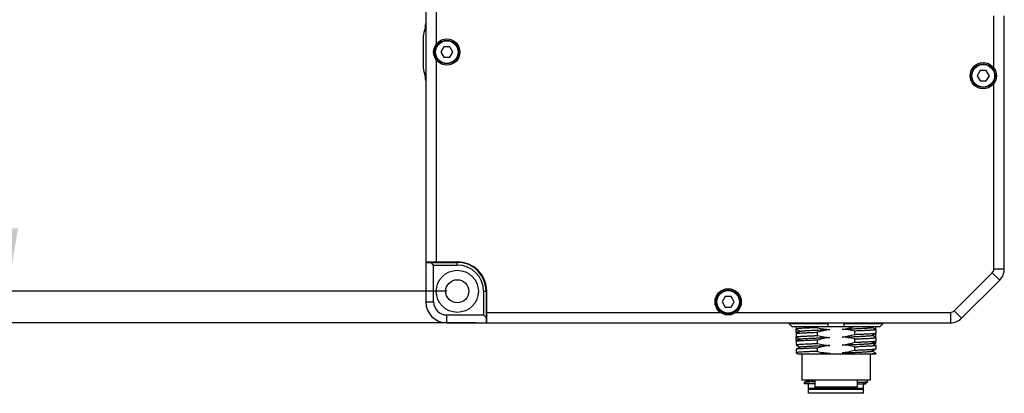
# Model space of a CAD drawing. Header units: millimetres. Extents: x 213 to 432, y -333 to -182.
# Tile 7 of 18: x 259 to 306, y -286 to -268. Entities that reach past the tile are written whole.
import ezdxf

# ---------------------------------------------------------------- set-up
doc = ezdxf.new("R2010")
doc.units = ezdxf.units.MM
doc.header["$LTSCALE"] = 23.1
doc.header["$PDMODE"] = 3
doc.header["$PDSIZE"] = 8
doc.layers.get('0').update_dxf_attribs({"linetype": 'CONTINUOUS'})
doc.layers.get('Defpoints').update_dxf_attribs({"linetype": 'CONTINUOUS'})
doc.layers.add('00_COMPONENTS', color=7, linetype='CONTINUOUS')
doc.layers.add('51__DRAFT_DIMS', color=7, linetype='CONTINUOUS')
doc.styles.get("Standard").update_dxf_attribs({"font": 'Roboto-Regular.ttf'})
doc.dimstyles.new('DIMSTYLE_3', dxfattribs={"dimtxt": 3, "dimasz": 3, "dimexe": 2.5, "dimexo": 0.5, "dimgap": 0.75, "dimtad": 1, "dimlfac": 4, "dimdsep": 46, "dimtxsty": 'STANDARD', "dimblk": '_FILLED', "dimblk1": '_FILLED', "dimblk2": '_FILLED', "dimcen": 0.09, "dimclrt": 3, "dimazin": 2, "dimtp": 0.5, "dimtm": 0.5, "dimtfac": 1, "dimtofl": 0, "dimtmove": 0, "dimatfit": 3, "dimldrblk": '_FILLED', "dimfxl": 1, "dimtolj": 1, "dimarcsym": 0})

# ---------------------------------------------------------------- blocks, each defined once
blk = doc.blocks.new('_FILLED')
at = {"color": 0, "linetype": 'ByBlock'}
blk.add_solid([(0, 0), (-1, 0.167), (-1, -0.167)], dxfattribs=at)
blk = doc.blocks.new('*D4')
at = {"layer": '51__DRAFT_DIMS', "color": 0, "lineweight": -2}
for p, q in [((279.152, -238.109), (255.774, -238.109)), ((258.274, -241.109), (258.274, -277.859)), ((279.152, -280.859), (255.774, -280.859))]:
    blk.add_line(p, q, dxfattribs=at)
at = {"layer": 'Defpoints', "color": 0}
for p in [(279.652, -238.109), (258.274, -280.859), (279.652, -280.859)]:
    blk.add_point(p, dxfattribs=at)
at = {"layer": '51__DRAFT_DIMS', "color": 0, "linetype": 'ByBlock', "lineweight": -2, "xscale": 3, "yscale": 3, "zscale": 3}
for p, rotation in [((258.274, -238.109), 90), ((258.274, -280.859), 270)]:
    blk.add_blockref('_FILLED', p, dxfattribs=dict(at, rotation=rotation))
at = {"layer": '51__DRAFT_DIMS', "color": 3, "insert": (253.524, -259.49), "char_height": 3, "attachment_point": 2, "rotation": 90, "line_spacing_factor": 0.9}
blk.add_mtext('\\A1;171', dxfattribs=at)
blk = doc.blocks.new('*D10')
at = {"layer": '51__DRAFT_DIMS', "color": 0, "lineweight": -2}
for p, q in [((284.738, -236.484), (249.669, -236.484)), ((252.169, -239.484), (252.169, -279.359)), ((280.552, -282.359), (249.669, -282.359))]:
    blk.add_line(p, q, dxfattribs=at)
at = {"layer": 'Defpoints', "color": 0}
for p in [(285.238, -236.484), (252.169, -282.359), (281.052, -282.359)]:
    blk.add_point(p, dxfattribs=at)
at = {"layer": '51__DRAFT_DIMS', "color": 0, "linetype": 'ByBlock', "lineweight": -2, "xscale": 3, "yscale": 3, "zscale": 3}
for p, rotation in [((252.169, -236.484), 90), ((252.169, -282.359), 270)]:
    blk.add_blockref('_FILLED', p, dxfattribs=dict(at, rotation=rotation))
at = {"layer": '51__DRAFT_DIMS', "color": 3, "insert": (247.419, -259.345), "char_height": 3, "attachment_point": 2, "rotation": 90, "line_spacing_factor": 0.9}
blk.add_mtext('\\A1;183.5', dxfattribs=at)

msp = doc.modelspace()

# ---------------------------------------------------------------- linework, layer by layer
at = {"layer": '00_COMPONENTS', "color": 7}
for p, q in [((278.1516, -237.6088), (278.1516, -281.3588)), ((278.6516, -249.8588), (278.6516, -269.1088)), ((305.1516, -270.2338), (305.1516, -267.7643)), ((305.6516, -279.7981), (305.6516, -267.7643)), ((278.0266, -268.8206), (278.0266, -270.1469)), ((279.0072, -269.2338), (278.8629, -269.4838)), ((278.8629, -269.4838), (279.0072, -269.7338)), ((279.2959, -269.2338), (279.0072, -269.2338)), ((279.4402, -269.4838), (279.2959, -269.2338)), ((279.2959, -269.7338), (279.4402, -269.4838)), ((278.6516, -269.8588), (278.6516, -279.4588)), ((279.0072, -269.7338), (279.2959, -269.7338)), ((304.5072, -270.3588), (304.3629, -270.6088)), ((304.7959, -270.3588), (304.5072, -270.3588)), ((304.9402, -270.6088), (304.7959, -270.3588)), ((304.3629, -270.6088), (304.5072, -270.8588)), ((304.5072, -270.8588), (304.7959, -270.8588)), ((304.7959, -270.8588), (304.9402, -270.6088)), ((305.1516, -279.7981), (305.1516, -270.9838)), ((278.1516, -279.4588), (279.6516, -279.4588)), ((278.1516, -279.4838), (279.6516, -279.4838)), ((278.5266, -279.6088), (278.4016, -279.4838)), ((278.5266, -281.3588), (278.5266, -279.6088)), ((278.5266, -279.6088), (279.6516, -279.6088)), ((303.2677, -281.7855), (305.0784, -279.9749)), ((303.6212, -282.1391), (305.4319, -280.3284)), ((280.9016, -280.8588), (280.9016, -281.9838)), ((281.0266, -280.8588), (281.0266, -282.3588)), ((281.0516, -282.3588), (281.0516, -280.8588)), ((292.3822, -281.1088), (292.2379, -281.3588)), ((292.6709, -281.1088), (292.3822, -281.1088)), ((292.8152, -281.3588), (292.6709, -281.1088)), ((292.2379, -281.3588), (292.3822, -281.6088)), ((292.3822, -281.6088), (292.6709, -281.6088)), ((292.6709, -281.6088), (292.8152, -281.3588)), ((304.462, -281.2988), (303.6223, -282.1386)), ((279.1516, -281.9838), (280.9016, -281.9838)), ((281.0266, -282.1088), (280.9016, -281.9838)), ((281.0516, -281.8588), (292.1516, -281.8588)), ((292.9016, -281.8588), (303.0909, -281.8588)), ((279.1516, -282.3588), (303.0909, -282.3588)), ((295.433, -282.3588), (295.433, -282.4088)), ((297.2766, -282.4088), (295.433, -282.4088)), ((295.433, -282.4088), (295.5599, -282.5338)), ((295.5599, -282.5338), (299.7432, -282.5338)), ((295.7516, -282.5338), (295.7516, -282.6535)), ((295.7516, -282.8134), (295.7516, -282.6549)), ((295.7545, -282.6569), (295.9331, -282.7602)), ((296.7785, -282.5883), (296.7785, -282.5338)), ((297.2766, -282.5338), (297.2766, -282.3588)), ((298.0266, -282.3588), (298.0266, -282.5338)), ((299.8701, -282.4088), (298.0266, -282.4088)), ((299.361, -282.5781), (299.4377, -282.5338)), ((299.5487, -282.6796), (299.3671, -282.5746)), ((299.5048, -282.6542), (299.5482, -282.6291)), ((299.5516, -282.6252), (299.5516, -282.5338)), ((299.5516, -282.6254), (299.5516, -282.6252)), ((299.7432, -282.5338), (299.8701, -282.4088)), ((299.8701, -282.4088), (299.8701, -282.3588)), ((295.7516, -282.8704), (295.7516, -283.0288)), ((295.7516, -283.1884), (295.7516, -283.0299)), ((295.9425, -282.7584), (295.7544, -282.8671)), ((295.7544, -283.0321), (295.936, -283.1371)), ((295.9422, -283.1335), (295.7544, -283.2421)), ((295.7616, -282.8163), (295.7709, -282.8217)), ((295.7709, -282.8217), (295.8019, -282.8396)), ((295.9331, -282.7602), (295.9362, -282.762)), ((296.7785, -282.9636), (296.7785, -282.8051)), ((296.9257, -283.0695), (296.9277, -283.0694)), ((297.2706, -283.0568), (297.2772, -283.0565)), ((297.2772, -283.0565), (297.36, -283.0536)), ((298.5247, -282.7481), (298.5247, -282.9066)), ((298.5247, -283.1234), (298.5247, -283.2816)), ((299.3608, -282.9533), (299.5488, -282.8446)), ((299.3693, -282.951), (299.367, -282.9497)), ((299.5486, -283.0548), (299.3693, -282.951)), ((299.5045, -283.0292), (299.5482, -283.004)), ((299.5516, -282.6829), (299.5516, -282.8413)), ((299.5516, -283.0001), (299.5516, -282.8446)), ((299.5516, -283.0581), (299.5516, -283.2163)), ((295.7516, -283.2454), (295.7516, -283.4038)), ((295.7544, -283.4071), (295.9362, -283.5122)), ((295.9424, -283.5086), (295.7544, -283.6174)), ((295.7615, -283.1912), (295.7708, -283.1966)), ((295.7708, -283.1966), (295.8019, -283.2146)), ((296.7785, -283.3386), (296.7785, -283.1802)), ((296.7785, -283.7136), (296.7785, -283.5554)), ((298.5247, -283.4982), (298.5247, -283.6566)), ((299.0524, -283.4772), (299.0503, -283.4773)), ((299.3607, -283.7033), (299.5488, -283.5946)), ((299.3609, -283.3282), (299.5488, -283.2196)), ((299.5489, -283.4298), (299.3671, -283.3247)), ((299.5516, -283.3338), (299.3828, -283.3338)), ((299.5516, -283.3338), (299.5516, -283.2196)), ((299.5516, -283.4329), (299.5516, -283.5913)), ((295.7516, -283.6206), (295.7516, -283.7788)), ((295.7544, -283.7821), (295.8438, -283.8338)), ((295.8438, -283.8338), (299.5516, -283.8338)), ((296.0266, -283.8338), (296.0266, -285.0838)), ((299.2766, -283.8338), (299.2766, -285.0838)), ((299.3695, -283.701), (299.3671, -283.6996)), ((299.5486, -283.8046), (299.3695, -283.701)), ((299.5516, -283.808), (299.5516, -283.8338)), ((299.2766, -285.0838), (296.0266, -285.0838)), ((296.1516, -285.2588), (296.1516, -285.1825)), ((296.6516, -285.2588), (296.1516, -285.2588)), ((296.1567, -285.1792), (296.1599, -285.1783)), ((296.2798, -285.108), (296.1576, -285.1787)), ((296.231, -285.0838), (296.245, -285.0919)), ((296.245, -285.0919), (296.2621, -285.1017)), ((296.2621, -285.1017), (296.2764, -285.11)), ((296.3391, -285.4838), (296.3391, -285.2588)), ((296.6516, -285.0838), (296.6516, -285.4088)), ((296.7016, -285.4588), (296.6516, -285.4088)), ((298.6516, -285.4088), (296.6516, -285.4088)), ((298.6015, -285.4588), (296.7016, -285.4588)), ((298.6016, -285.4588), (298.6516, -285.4088)), ((298.6516, -285.0838), (298.6516, -285.4088)), ((298.6516, -285.2588), (299.074, -285.2588)), ((298.9641, -285.4838), (298.9641, -285.2588)), ((299.0304, -285.237), (299.1495, -285.1682)), ((299.0471, -285.2427), (299.0338, -285.235)), ((299.074, -285.2582), (299.0471, -285.2427)), ((299.1516, -285.1657), (299.1516, -285.0838)), ((296.3641, -285.5088), (296.3391, -285.4838)), ((298.9641, -285.4838), (296.3391, -285.4838)), ((296.3391, -285.7088), (296.3391, -285.5088)), ((296.3391, -285.5088), (298.964, -285.5088)), ((298.964, -285.7088), (296.3391, -285.7088)), ((298.9391, -285.5088), (298.9641, -285.4838)), ((298.9641, -285.7088), (298.9641, -285.5088))]:
    msp.add_line(p, q, dxfattribs=at)
at = {"layer": '00_COMPONENTS', "color": 4}
for p, q in [((279.6516, -279.6088), (279.6516, -279.4838)), ((305.1516, -279.7981), (305.6516, -279.7981)), ((305.0784, -279.9749), (305.4319, -280.3284)), ((280.9016, -280.8588), (281.0266, -280.8588)), ((278.1516, -281.3588), (278.5266, -281.3588)), ((279.1516, -282.3588), (279.1516, -281.9838)), ((303.0909, -281.8588), (303.0909, -282.3588)), ((303.2677, -281.7855), (303.6212, -282.1391))]:
    msp.add_line(p, q, dxfattribs=at)
at = {"layer": '00_COMPONENTS', "color": 7}
for centre, radius in [((279.1516, -269.4838), 0.625), ((279.1516, -269.4838), 0.5625), ((304.6516, -270.6088), 0.625), ((304.6516, -270.6088), 0.5625), ((279.6516, -280.8588), 1), ((279.6516, -280.8588), 0.55), ((292.5266, -281.3588), 0.625), ((292.5266, -281.3588), 0.5625)]:
    msp.add_circle(centre, radius, dxfattribs=at)
at = {"layer": '00_COMPONENTS', "color": 4}
for centre in [(279.1516, -269.4838), (304.6516, -270.6088), (292.5266, -281.3588)]:
    msp.add_circle(centre, 0.5375, dxfattribs=at)
at = {"layer": '00_COMPONENTS', "color": 7}
for centre, radius, start, end in [((277.1516, -268.1246), 1, 339.63587, 360), ((279.0266, -268.8206), 1, 159.63587, 180), ((279.0266, -270.1469), 1, 180, 200.36413), ((277.1516, -270.8429), 1, 0, 20.36413), ((278.6016, -279.2338), 0.25, 244.16853, 270), ((279.6516, -280.8588), 1.4, 0, 90), ((279.6516, -280.8588), 1.375, 0, 90), ((279.6516, -280.8588), 1.25, 0, 90), ((304.9016, -279.7981), 0.25, 315, 360), ((304.9016, -279.7981), 0.75, 315, 360), ((279.1516, -281.3588), 1, 180, 270), ((279.1516, -281.3588), 0.625, 180, 270), ((281.2766, -281.9088), 0.25, 180, 205.83147), ((303.0909, -281.6088), 0.25, 270, 315), ((303.0909, -281.6088), 0.75, 270, 315), ((303.092, -281.6082), 0.75, 301.39939, 315), ((296.6495, -229.0684), 54.462, 271.97317, 272.17569), ((297.8122, -287.193), 3.4193, 97.58328, 100.75158), ((296.2101, -285.3931), 0.2206, 102.57985, 103.16472)]:
    msp.add_arc(centre, radius, start, end, dxfattribs=at)
for points, knots in [([(296.7785, -282.5883), (296.7045, -282.5909), (296.5635, -282.5963), (296.3634, -282.6044), (296.1873, -282.6121), (296.0571, -282.619), (295.9674, -282.6248), (295.9117, -282.6289), (295.8642, -282.633), (295.8248, -282.6371), (295.7944, -282.6408), (295.7715, -282.6448), (295.7592, -282.6478), (295.7516, -282.6515), (295.7516, -282.6535)], [0, 0, 0, 0, 0.2152308, 0.4106718, 0.5826855, 0.7280863, 0.7899498, 0.8441988, 0.8905851, 0.9288968, 0.9589719, 0.9807177, 0.9941698, 1, 1, 1, 1]), ([(295.7516, -282.6535), (295.7516, -282.6538), (295.752, -282.6553), (295.7534, -282.6563), (295.7545, -282.6569)], [0, 0, 0, 0, 0.1867099, 1, 1, 1, 1]), ([(297.9431, -282.658), (298.0355, -282.6547), (298.2151, -282.6484), (298.4741, -282.6386), (298.71, -282.6286), (298.9163, -282.6189), (299.067, -282.6106), (299.1684, -282.6035), (299.2288, -282.5985), (299.2782, -282.5936), (299.3163, -282.5889), (299.3426, -282.5841), (299.3566, -282.5807), (299.361, -282.5781)], [0, 0, 0, 0, 0.1952859, 0.3793399, 0.5469718, 0.6936768, 0.8153029, 0.8655253, 0.9082308, 0.9432051, 0.9702475, 0.989181, 1, 1, 1, 1]), ([(299.5482, -282.6291), (299.5456, -282.6306), (299.5383, -282.6331), (299.5172, -282.6381), (299.4986, -282.6407), (299.4846, -282.6425)], [0, 0, 0, 0, 0.1383233, 0.3503811, 1, 1, 1, 1]), ([(299.5516, -282.6254), (299.5515, -282.6257), (299.551, -282.6274), (299.5494, -282.6284), (299.5482, -282.6291)], [0, 0, 0, 0, 0.1897745, 1, 1, 1, 1]), ([(295.8859, -282.7908), (295.8664, -282.7925), (295.8329, -282.7956), (295.7944, -282.8004), (295.772, -282.8044), (295.7612, -282.8073), (295.7547, -282.8095), (295.7516, -282.8122), (295.7516, -282.8134)], [0, 0, 0, 0, 0.4261708, 0.7346289, 0.8441167, 0.9237772, 0.9743671, 1, 1, 1, 1]), ([(295.7516, -282.8134), (295.7516, -282.8155), (295.7599, -282.8193), (295.7657, -282.8207), (295.7705, -282.8218)], [0, 0, 0, 0, 0.2998031, 1, 1, 1, 1]), ([(295.7516, -282.8704), (295.7516, -282.8701), (295.7519, -282.8686), (295.7534, -282.8677), (295.7544, -282.8671)], [0, 0, 0, 0, 0.1877593, 1, 1, 1, 1]), ([(295.7516, -283.0288), (295.7516, -283.0268), (295.7592, -283.023), (295.7715, -283.02), (295.7944, -283.0159), (295.8248, -283.0121), (295.8642, -283.0081), (295.9117, -283.0041), (295.9674, -283), (296.0571, -282.9943), (296.1873, -282.9874), (296.3634, -282.9794), (296.5635, -282.9714), (296.7045, -282.9662), (296.7785, -282.9636)], [0, 0, 0, 0, 0.0058397, 0.0193146, 0.0410756, 0.0711603, 0.1094678, 0.1558461, 0.2100863, 0.2719437, 0.4173407, 0.5893469, 0.784784, 1, 1, 1, 1]), ([(295.7544, -283.0321), (295.754, -283.0318), (295.7528, -283.0311), (295.7516, -283.0298), (295.7516, -283.0288)], [0, 0, 0, 0, 0.3367155, 1, 1, 1, 1]), ([(295.7535, -283.0325), (295.7532, -283.0323), (295.7524, -283.0317), (295.7516, -283.0306), (295.7516, -283.0298)], [0, 0, 0, 0, 0.3213207, 1, 1, 1, 1]), ([(295.7544, -282.8671), (295.7577, -282.8652), (295.7676, -282.8624), (295.7863, -282.8587), (295.8129, -282.855), (295.8635, -282.8494), (295.9455, -282.8428), (296.0649, -282.8354), (296.2111, -282.8278), (296.3816, -282.8202), (296.5734, -282.8125), (296.7081, -282.8076), (296.7785, -282.8051)], [0, 0, 0, 0, 0.0111075, 0.0296759, 0.0557934, 0.0894058, 0.1785963, 0.2958339, 0.4391865, 0.6062575, 0.7942466, 1, 1, 1, 1]), ([(295.7616, -282.8163), (295.7606, -282.8157), (295.7584, -282.8145), (295.759, -282.812), (295.7596, -282.8114)], [0, 0, 0, 0, 0.5887166, 1, 1, 1, 1]), ([(295.7596, -282.8114), (295.7608, -282.81), (295.7657, -282.8078), (295.7706, -282.8064), (295.7738, -282.8056)], [0, 0, 0, 0, 0.366319, 1, 1, 1, 1]), ([(295.7724, -282.8202), (295.7713, -282.8199), (295.7676, -282.8189), (295.7639, -282.8177), (295.7616, -282.8163)], [0, 0, 0, 0, 0.3125564, 1, 1, 1, 1]), ([(295.9422, -283.1335), (295.9456, -283.1316), (295.9554, -283.1287), (295.9739, -283.1249), (296, -283.1211), (296.0492, -283.1154), (296.1285, -283.1086), (296.2437, -283.1006), (296.3842, -283.093), (296.5475, -283.0852), (296.7305, -283.0772), (296.8588, -283.0721), (296.9257, -283.0695)], [0, 0, 0, 0, 0.0116718, 0.0308521, 0.0575604, 0.0916864, 0.1816287, 0.2993116, 0.4428464, 0.6096001, 0.7963992, 1, 1, 1, 1]), ([(295.9425, -282.7584), (295.9469, -282.7558), (295.9609, -282.7523), (295.9872, -282.7476), (296.0254, -282.743), (296.075, -282.738), (296.1356, -282.733), (296.237, -282.726), (296.3876, -282.7175), (296.5938, -282.708), (296.8296, -282.6981), (297.0883, -282.6882), (297.2677, -282.6818), (297.36, -282.6785)], [0, 0, 0, 0, 0.0107984, 0.029721, 0.0568255, 0.0919673, 0.1348689, 0.1851923, 0.3066593, 0.4533152, 0.621039, 0.8049359, 1, 1, 1, 1]), ([(296.9277, -283.0694), (296.9554, -283.0683), (297.0697, -283.0639), (297.184, -283.06), (297.2706, -283.0568)], [0, 0, 0, 0, 0.2428047, 1, 1, 1, 1]), ([(297.9431, -283.0331), (298.0355, -283.0299), (298.215, -283.0236), (298.4738, -283.0137), (298.7096, -283.0038), (298.9158, -282.9941), (299.0664, -282.9857), (299.1679, -282.9786), (299.2285, -282.9737), (299.278, -282.9688), (299.3161, -282.9641), (299.3424, -282.9593), (299.3563, -282.9559), (299.3608, -282.9533)], [0, 0, 0, 0, 0.1951441, 0.3791237, 0.5468588, 0.6934498, 0.8149746, 0.8652992, 0.9081845, 0.9432874, 0.9703191, 0.9891883, 1, 1, 1, 1]), ([(299.5516, -282.6829), (299.5516, -282.6849), (299.544, -282.6887), (299.5316, -282.6917), (299.5088, -282.6958), (299.4783, -282.6996), (299.439, -282.7036), (299.3914, -282.7076), (299.3357, -282.7117), (299.246, -282.7174), (299.1159, -282.7243), (298.9398, -282.7323), (298.7397, -282.7404), (298.5986, -282.7455), (298.5247, -282.7481)], [0, 0, 0, 0, 0.0058423, 0.019318, 0.041079, 0.0711632, 0.1094701, 0.1558477, 0.2100874, 0.2719446, 0.417342, 0.5893483, 0.7847849, 1, 1, 1, 1]), ([(298.5247, -282.9066), (298.5951, -282.9041), (298.7298, -282.8992), (298.9217, -282.8915), (299.0922, -282.8839), (299.2384, -282.8763), (299.3439, -282.8697), (299.4144, -282.8642), (299.4562, -282.8604), (299.4904, -282.8566), (299.517, -282.853), (299.5356, -282.8493), (299.5455, -282.8465), (299.5488, -282.8446)], [0, 0, 0, 0, 0.2058219, 0.3938819, 0.5609871, 0.704359, 0.8215905, 0.8697822, 0.9107479, 0.9443334, 0.9704172, 0.9889439, 1, 1, 1, 1]), ([(298.5247, -283.1234), (298.5986, -283.1207), (298.7397, -283.1154), (298.9398, -283.1073), (299.1159, -283.0996), (299.246, -283.0927), (299.3357, -283.0868), (299.3914, -283.0826), (299.439, -283.0785), (299.4783, -283.0745), (299.5088, -283.0708), (299.5316, -283.0668), (299.544, -283.0639), (299.5516, -283.0601), (299.5516, -283.0581)], [0, 0, 0, 0, 0.215227, 0.4106748, 0.582685, 0.7280879, 0.7899536, 0.8442049, 0.8905919, 0.928899, 0.9589726, 0.9807112, 0.9941595, 1, 1, 1, 1]), ([(299.5482, -283.004), (299.5456, -283.0055), (299.5383, -283.008), (299.5172, -283.0131), (299.4985, -283.0158), (299.4845, -283.0176)], [0, 0, 0, 0, 0.1387317, 0.3510149, 1, 1, 1, 1]), ([(299.5516, -283.0002), (299.5515, -283.0006), (299.551, -283.0023), (299.5494, -283.0033), (299.5482, -283.004)], [0, 0, 0, 0, 0.1875291, 1, 1, 1, 1]), ([(299.5516, -283.0581), (299.5516, -283.0578), (299.5512, -283.0563), (299.5497, -283.0554), (299.5486, -283.0547)], [0, 0, 0, 0, 0.1869916, 1, 1, 1, 1]), ([(299.5487, -282.6796), (299.5492, -282.6799), (299.5504, -282.6806), (299.5516, -282.6819), (299.5516, -282.6829)], [0, 0, 0, 0, 0.3368303, 1, 1, 1, 1]), ([(299.5488, -282.8446), (299.5492, -282.8443), (299.5504, -282.8436), (299.5516, -282.8423), (299.5516, -282.8413)], [0, 0, 0, 0, 0.336234, 1, 1, 1, 1]), ([(295.8859, -283.1658), (295.8664, -283.1675), (295.8329, -283.1706), (295.7944, -283.1754), (295.772, -283.1794), (295.7612, -283.1823), (295.7547, -283.1845), (295.7516, -283.1872), (295.7516, -283.1884)], [0, 0, 0, 0, 0.4261643, 0.7346174, 0.8441044, 0.9237661, 0.97436, 1, 1, 1, 1]), ([(295.7516, -283.1884), (295.7516, -283.1905), (295.7599, -283.1944), (295.7657, -283.1957), (295.7706, -283.1968)], [0, 0, 0, 0, 0.2996824, 1, 1, 1, 1]), ([(295.7544, -283.2421), (295.754, -283.2424), (295.7528, -283.2431), (295.7516, -283.2444), (295.7516, -283.2454)], [0, 0, 0, 0, 0.3373546, 1, 1, 1, 1]), ([(295.7516, -283.4038), (295.7516, -283.4018), (295.7592, -283.3981), (295.7715, -283.395), (295.7944, -283.3909), (295.8248, -283.3871), (295.8642, -283.383), (295.9117, -283.379), (295.9674, -283.375), (296.0571, -283.3693), (296.1873, -283.3624), (296.3634, -283.3544), (296.5635, -283.3463), (296.7045, -283.3412), (296.7785, -283.3386)], [0, 0, 0, 0, 0.0058404, 0.0193177, 0.0410804, 0.0711658, 0.1094733, 0.1558511, 0.2100907, 0.2719474, 0.4173434, 0.5893489, 0.7847852, 1, 1, 1, 1]), ([(295.7544, -283.4071), (295.7539, -283.4068), (295.7528, -283.4061), (295.7516, -283.4048), (295.7516, -283.4038)], [0, 0, 0, 0, 0.3362146, 1, 1, 1, 1]), ([(296.7785, -283.1802), (296.7081, -283.1827), (296.5734, -283.1877), (296.3817, -283.1952), (296.2113, -283.2028), (296.0651, -283.2104), (295.9596, -283.217), (295.8891, -283.2225), (295.8473, -283.2263), (295.813, -283.2301), (295.7864, -283.2337), (295.7677, -283.2374), (295.7577, -283.2402), (295.7544, -283.2421)], [0, 0, 0, 0, 0.2056983, 0.3936599, 0.5606993, 0.7040437, 0.8212885, 0.8695026, 0.9105019, 0.9441323, 0.9702729, 0.9888674, 1, 1, 1, 1]), ([(296.7785, -283.5554), (296.7081, -283.5578), (296.5734, -283.5627), (296.3815, -283.5704), (296.2111, -283.578), (296.0649, -283.5856), (295.9594, -283.5922), (295.889, -283.5977), (295.8471, -283.6015), (295.8128, -283.6053), (295.7863, -283.609), (295.7676, -283.6127), (295.7577, -283.6155), (295.7544, -283.6174)], [0, 0, 0, 0, 0.2057615, 0.3937747, 0.5608487, 0.7042068, 0.8214436, 0.8696457, 0.9106272, 0.9442341, 0.9703455, 0.9889057, 1, 1, 1, 1]), ([(295.7615, -283.1912), (295.7605, -283.1907), (295.7587, -283.1897), (295.7587, -283.1874), (295.7591, -283.1868)], [0, 0, 0, 0, 0.6021201, 1, 1, 1, 1]), ([(295.7591, -283.1868), (295.76, -283.1853), (295.7647, -283.1831), (295.7692, -283.1817), (295.7722, -283.1809)], [0, 0, 0, 0, 0.3545884, 1, 1, 1, 1]), ([(295.9424, -283.5086), (295.9469, -283.506), (295.9608, -283.5025), (295.9871, -283.4976), (296.0254, -283.4929), (296.0749, -283.488), (296.1355, -283.4832), (296.2369, -283.4762), (296.3875, -283.4677), (296.5937, -283.4578), (296.8295, -283.4482), (297.0883, -283.4384), (297.2677, -283.4318), (297.36, -283.4285)], [0, 0, 0, 0, 0.010871, 0.0297916, 0.0568461, 0.0919601, 0.1348633, 0.1851955, 0.306717, 0.4532933, 0.6209879, 0.8049169, 1, 1, 1, 1]), ([(297.9431, -283.4082), (298.0355, -283.405), (298.2149, -283.3984), (298.4737, -283.3886), (298.7095, -283.379), (298.9157, -283.3691), (299.0663, -283.3606), (299.1678, -283.3536), (299.2283, -283.3488), (299.2777, -283.3439), (299.316, -283.3392), (299.3424, -283.3343), (299.3565, -283.3308), (299.3609, -283.3282)], [0, 0, 0, 0, 0.1951318, 0.3790305, 0.5465858, 0.6932749, 0.8148382, 0.8650677, 0.9078507, 0.942913, 0.9700457, 0.9890953, 1, 1, 1, 1]), ([(298.5247, -283.2816), (298.5951, -283.2791), (298.7298, -283.2742), (298.9216, -283.2665), (299.0921, -283.2589), (299.2383, -283.2513), (299.3438, -283.2447), (299.4142, -283.2393), (299.4561, -283.2355), (299.4903, -283.2317), (299.5169, -283.228), (299.5355, -283.2243), (299.5455, -283.2215), (299.5488, -283.2196)], [0, 0, 0, 0, 0.2057651, 0.3937806, 0.5608563, 0.7042156, 0.8214521, 0.8696532, 0.9106334, 0.9442387, 0.9703484, 0.9889069, 1, 1, 1, 1]), ([(298.5247, -283.6566), (298.5951, -283.6541), (298.7298, -283.6492), (298.9216, -283.6415), (299.0921, -283.6339), (299.2383, -283.6263), (299.3438, -283.6197), (299.4142, -283.6143), (299.4561, -283.6105), (299.4903, -283.6067), (299.5169, -283.603), (299.5355, -283.5993), (299.5455, -283.5965), (299.5488, -283.5946)], [0, 0, 0, 0, 0.2057673, 0.3937845, 0.5608609, 0.7042198, 0.8214556, 0.8696564, 0.9106362, 0.9442412, 0.9703505, 0.9889083, 1, 1, 1, 1]), ([(299.0506, -283.4773), (299.0249, -283.4785), (298.9138, -283.4835), (298.8026, -283.488), (298.7171, -283.4912)], [0, 0, 0, 0, 0.2308034, 1, 1, 1, 1]), ([(299.5516, -283.4329), (299.5516, -283.4341), (299.5486, -283.4367), (299.5423, -283.4389), (299.5319, -283.4417), (299.5104, -283.4456), (299.4734, -283.4504), (299.4174, -283.4557), (299.3462, -283.4611), (299.2605, -283.4665), (299.1609, -283.472), (299.09, -283.4754), (299.0524, -283.4772)], [0, 0, 0, 0, 0.0068334, 0.0201824, 0.041163, 0.0699708, 0.1511316, 0.2632745, 0.4055466, 0.5767576, 0.7754681, 1, 1, 1, 1]), ([(299.5488, -283.2196), (299.5492, -283.2193), (299.5504, -283.2186), (299.5516, -283.2173), (299.5516, -283.2163)], [0, 0, 0, 0, 0.3366081, 1, 1, 1, 1]), ([(299.5488, -283.5946), (299.5492, -283.5943), (299.5504, -283.5936), (299.5516, -283.5923), (299.5516, -283.5913)], [0, 0, 0, 0, 0.3366933, 1, 1, 1, 1]), ([(299.5489, -283.4298), (299.5493, -283.43), (299.5505, -283.4307), (299.5516, -283.432), (299.5516, -283.4329)], [0, 0, 0, 0, 0.3341356, 1, 1, 1, 1]), ([(295.7544, -283.6174), (295.754, -283.6176), (295.7528, -283.6184), (295.7516, -283.6196), (295.7516, -283.6206)], [0, 0, 0, 0, 0.336725, 1, 1, 1, 1]), ([(296.7785, -283.7136), (296.7045, -283.7162), (296.5635, -283.7213), (296.3634, -283.7294), (296.1873, -283.7373), (296.0571, -283.7443), (295.9674, -283.75), (295.9117, -283.754), (295.8642, -283.758), (295.8248, -283.7621), (295.7944, -283.7659), (295.7715, -283.77), (295.7592, -283.773), (295.7516, -283.7768), (295.7516, -283.7788)], [0, 0, 0, 0, 0.2152182, 0.4106485, 0.5826575, 0.7280539, 0.7899105, 0.8441489, 0.8905247, 0.928834, 0.9589174, 0.9806784, 0.9941505, 1, 1, 1, 1]), ([(295.7516, -283.7788), (295.7516, -283.7791), (295.7519, -283.7806), (295.7534, -283.7815), (295.7544, -283.7821)], [0, 0, 0, 0, 0.1882231, 1, 1, 1, 1]), ([(296.5788, -283.8338), (296.6378, -283.8312), (296.8981, -283.8201), (297.1586, -283.8107), (297.36, -283.8036)], [0, 0, 0, 0, 0.2264943, 1, 1, 1, 1]), ([(297.9431, -283.7832), (298.0355, -283.7799), (298.2149, -283.7736), (298.4737, -283.7637), (298.7095, -283.7538), (298.9157, -283.7442), (299.0663, -283.7357), (299.1678, -283.7286), (299.2284, -283.7237), (299.2778, -283.7188), (299.316, -283.7142), (299.3423, -283.7094), (299.3563, -283.7059), (299.3607, -283.7033)], [0, 0, 0, 0, 0.1950976, 0.3790802, 0.5467413, 0.6932983, 0.8148802, 0.8652478, 0.9081161, 0.9431582, 0.9701924, 0.9891202, 1, 1, 1, 1]), ([(299.5516, -283.8078), (299.5516, -283.8092), (299.5472, -283.8123), (299.5389, -283.8147), (299.5247, -283.818), (299.5054, -283.821), (299.4805, -283.8243), (299.4367, -283.8289), (299.4012, -283.8318), (299.3758, -283.8338)], [0, 0, 0, 0, 0.0237297, 0.0737138, 0.1533865, 0.2632299, 0.4031817, 0.5730104, 1, 1, 1, 1]), ([(299.5486, -283.8045), (299.5491, -283.8048), (299.5503, -283.8055), (299.5516, -283.8068), (299.5516, -283.8078)], [0, 0, 0, 0, 0.3398654, 1, 1, 1, 1]), ([(296.1516, -285.1825), (296.1516, -285.1818), (296.1535, -285.1802), (296.1553, -285.1796), (296.1567, -285.1792)], [0, 0, 0, 0, 0.3339055, 1, 1, 1, 1]), ([(296.1621, -285.1778), (296.1629, -285.1776), (296.1667, -285.1767), (296.1705, -285.176), (296.1735, -285.1754)], [0, 0, 0, 0, 0.2173094, 1, 1, 1, 1]), ([(296.1735, -285.1754), (296.1945, -285.1717), (296.2499, -285.1664), (296.3517, -285.1589), (296.4899, -285.1517), (296.5938, -285.1471), (296.6512, -285.1448)], [0, 0, 0, 0, 0.1330858, 0.3483506, 0.6400115, 1, 1, 1, 1]), ([(296.2802, -285.1083), (296.283, -285.1066), (296.292, -285.1044), (296.3093, -285.1013), (296.3348, -285.0984), (296.3682, -285.0955), (296.4093, -285.0927), (296.4786, -285.0885), (296.5342, -285.0856), (296.5735, -285.0838)], [0, 0, 0, 0, 0.0329072, 0.0926414, 0.1797009, 0.2937872, 0.4339621, 0.5991663, 1, 1, 1, 1]), ([(299.1495, -285.1682), (299.1449, -285.1708), (299.1296, -285.1736), (299.1004, -285.178), (299.0568, -285.182), (298.9998, -285.1864), (298.9297, -285.1907), (298.8122, -285.1967), (298.7181, -285.2005), (298.6516, -285.2031)], [0, 0, 0, 0, 0.0315109, 0.0911383, 0.1787383, 0.29358, 0.4345909, 0.6004282, 1, 1, 1, 1]), ([(298.7939, -285.2588), (298.8255, -285.2571), (298.881, -285.2541), (298.9454, -285.2496), (298.9851, -285.2456), (299.0059, -285.2431), (299.0203, -285.2404), (299.0279, -285.2384), (299.0303, -285.237)], [0, 0, 0, 0, 0.3988793, 0.7011532, 0.8146713, 0.902477, 0.964223, 1, 1, 1, 1]), ([(299.1516, -285.1658), (299.1516, -285.1665), (299.1507, -285.1674), (299.1498, -285.168), (299.1495, -285.1682)], [0, 0, 0, 0, 0.6628894, 1, 1, 1, 1])]:
    msp.add_open_spline(points, degree=3, knots=knots, dxfattribs=at)
for points in [[(295.753, -282.6571), (295.7523, -282.6565), (295.7516, -282.6557), (295.7516, -282.6548)], [(296.7785, -282.5883), (296.9694, -282.6336), (297.1643, -282.6659), (297.3601, -282.6785)], [(297.9422, -282.658), (298.1366, -282.6323), (298.329, -282.5887), (298.5172, -282.5338)], [(298.5247, -282.7481), (298.3336, -282.7027), (298.1383, -282.6706), (297.9422, -282.658)], [(297.3601, -282.6785), (297.1634, -282.7046), (296.9689, -282.7493), (296.7785, -282.8051)], [(296.7785, -282.9636), (296.9696, -283.0089), (297.1649, -283.0411), (297.3609, -283.0536)], [(297.3609, -283.0536), (297.164, -283.0797), (296.9691, -283.1241), (296.7785, -283.1802)], [(297.943, -283.0331), (298.1397, -283.007), (298.3343, -282.9624), (298.5247, -282.9066)], [(298.5247, -283.1234), (298.3338, -283.0781), (298.1388, -283.0457), (297.943, -283.0331)], [(299.5516, -283.0002), (299.5516, -283.0002), (299.5516, -283.0002), (299.5516, -283.0002), (299.5516, -283.0002)], [(296.7785, -283.3386), (296.9693, -283.3839), (297.1643, -283.416), (297.3601, -283.4285)], [(297.3601, -283.4285), (297.1634, -283.4547), (296.9689, -283.4996), (296.7785, -283.5554)], [(297.9422, -283.4083), (298.1392, -283.3822), (298.334, -283.3375), (298.5247, -283.2816)], [(298.5247, -283.4982), (298.3336, -283.4527), (298.1383, -283.4207), (297.9422, -283.4083)], [(296.7785, -283.7136), (296.9696, -283.759), (297.1649, -283.7911), (297.3609, -283.8037)], [(297.9428, -283.7832), (298.1396, -283.7571), (298.3342, -283.7124), (298.5247, -283.6566)], [(298.3391, -283.8338), (298.2082, -283.8093), (298.0757, -283.7918), (297.9428, -283.7832)]]:
    msp.add_open_spline(points, degree=3, dxfattribs=at)

# ---------------------------------------------------------------- dimensions: what is measured, and where the dimension line sits
at = {"layer": '51__DRAFT_DIMS', "color": 4}
for base, p1, p2, picture, middle in [((252.169, -282.3588), (285.2384, -236.4838), (281.0516, -282.3588), '*D10', (252.169, -259.3451)), ((258.2739, -280.8588), (279.6516, -238.1088), (279.6516, -280.8588), '*D4', (258.2739, -259.4896))]:
    dim = msp.add_linear_dim(base=base, p1=p1, p2=p2, angle=270, dimstyle='DIMSTYLE_3', dxfattribs=at)
    dim.commit()
    dim.dimension.update_dxf_attribs({"geometry": picture, "text_midpoint": middle, "dimtype": 160})

doc.saveas('drawing.dxf')
